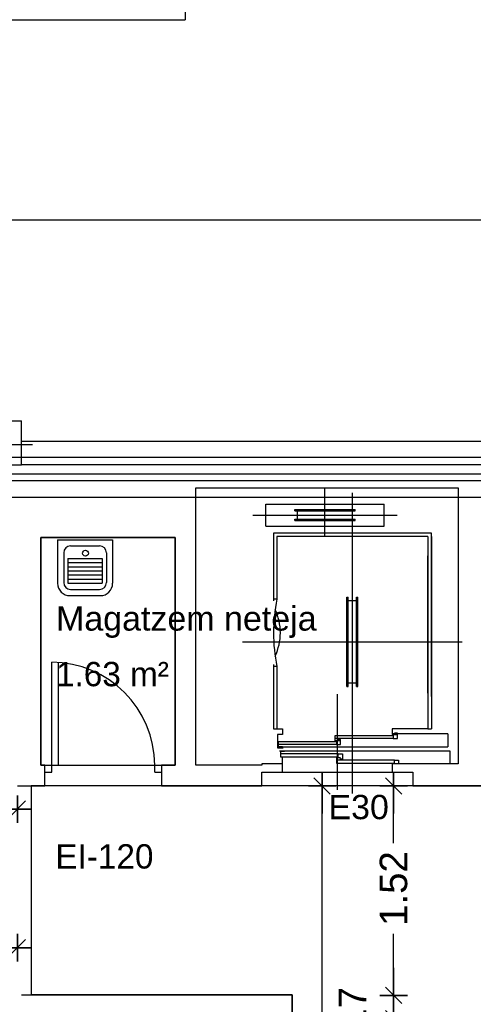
# Model space of a CAD drawing. Header units: metres. Extents: x -1 to 436, y -6 to 57.
# Tile 27 of 33: x 415.79 to 419.1, y 24.3 to 31.47. Entities that reach past the tile are written whole.
import ezdxf

# ---------------------------------------------------------------- set-up
doc = ezdxf.new("R2010")
doc.units = ezdxf.units.M
doc.header["$PDMODE"] = 65
doc.linetypes.add('CONTINUA', pattern=[0])
for name, color, linetype, lineweight in [('PB COTES', 7, 'CONTINUA', 25), ('PB ESCALES 2D', 7, 'CONTINUA', 25), ('PB LOCALS', 7, 'CONTINUA', 25), ('PB MURS++', 7, 'CONTINUA', 25), ('PB TEXT', 7, 'CONTINUA', 25), ('PC MURS ACTUAL', 7, 'CONTINUA', 25)]:
    doc.layers.add(name, color=color, linetype=linetype, lineweight=lineweight)
doc.styles.add('ARIAL', font='arial.ttf')
doc.dimstyles.new('DIMSTYLE_5', dxfattribs={"dimtxt": 0.2, "dimasz": 0.2, "dimexe": 0, "dimexo": 1e-06, "dimgap": 0.1, "dimtad": 0, "dimrnd": 0.01, "dimzin": 4, "dimdsep": 46, "dimtxsty": 'ARIAL', "dimblk1": 'ALL_ML_STRICH', "dimblk2": 'ALL_ML_STRICH', "dimsah": 1, "dimcen": 0, "dimse1": 1, "dimse2": 1, "dimclrd": 2, "dimclre": 2, "dimclrt": 2, "dimadec": 0, "dimazin": 0, "dimtfac": 1, "dimtdec": 0, "dimtix": 1, "dimtmove": 2, "dimatfit": 3, "dimfxl": 0, "dimtzin": 0, "dimlwd": 0, "dimlwe": 35, "dimarcsym": 0})
doc.dimstyles.new('DIMSTYLE_7', dxfattribs={"dimtxt": 0.2, "dimasz": 0.2, "dimexe": 0, "dimexo": 1e-06, "dimgap": 0.1, "dimtad": 2, "dimdec": 0, "dimlfac": 100, "dimrnd": 1, "dimzin": 4, "dimdsep": 46, "dimtxsty": 'ARIAL', "dimblk1": 'ALL_ML_STRICH', "dimblk2": 'ALL_ML_STRICH', "dimsah": 1, "dimcen": 0, "dimse1": 1, "dimse2": 1, "dimclrd": 2, "dimclre": 2, "dimclrt": 2, "dimadec": 0, "dimazin": 0, "dimtfac": 1, "dimtdec": 0, "dimtix": 1, "dimtmove": 2, "dimatfit": 3, "dimfxl": 0, "dimtvp": 1.2, "dimtzin": 0, "dimlwd": 0, "dimlwe": 35, "dimarcsym": 0})

# ---------------------------------------------------------------- blocks, each defined once
blk = doc.blocks.new('ALL_ML_STRICH')
at = {"color": 0, "linetype": 'ByBlock', "lineweight": -2}
for p, q in [((0, -0.5), (0, 0.5)), ((-1, 0), (0.5, 0)), ((-0.3, -0.3), (0.3, 0.3))]:
    blk.add_line(p, q, dxfattribs=at)
blk = doc.blocks.new('*D51')
at = {"layer": 'DEFPOINTS', "color": 2, "linetype": 'CONTINUA', "lineweight": 35, "transparency": 33554687}
for p in [(418.5774, 25.8908), (417.7705, 21.3914), (417.9953, 21.3914)]:
    blk.add_point(p, dxfattribs=at)
at = {"layer": 'PB COTES', "color": 2, "linetype": 'CONTINUA', "lineweight": -2, "transparency": 33554687}
for p, q in [((417.9953, 23.9859), (417.9953, 25.8908)), ((417.9953, 21.3914), (417.9953, 23.3259))]:
    blk.add_line(p, q, dxfattribs=at)
at = {"layer": 'PB COTES', "color": 2, "linetype": 'CONTINUA', "lineweight": 35, "transparency": 33554687, "xscale": 0.2, "yscale": 0.2, "zscale": 0.2}
for p, rotation in [((417.9953, 25.8908), 90), ((417.9953, 21.3914), 270)]:
    blk.add_blockref('ALL_ML_STRICH', p, dxfattribs=dict(at, rotation=rotation))
at = {"layer": 'PB COTES', "color": 2, "linetype": 'CONTINUA', "lineweight": 35, "transparency": 33554687, "insert": (417.9964, 23.6559), "char_height": 0.2, "width": 0.8, "attachment_point": 5, "rotation": 90, "style": 'ARIAL'}
blk.add_mtext('\\A1;{\\A1;{4.50\\H0.132000;\\S^ ;}}', dxfattribs=at)
blk = doc.blocks.new('*D57')
at = {"layer": 'DEFPOINTS', "color": 2, "linetype": 'CONTINUA', "lineweight": 35, "transparency": 33554687}
for p in [(415.7769, 26.702), (414.6569, 25.9396), (414.6569, 25.7212)]:
    blk.add_point(p, dxfattribs=at)
at = {"layer": 'PB COTES', "color": 2, "linetype": 'CONTINUA', "lineweight": -2, "transparency": 33554687}
for p, q in [((414.6569, 25.7212), (414.9024, 25.7212)), ((415.5624, 25.7212), (415.7769, 25.7212))]:
    blk.add_line(p, q, dxfattribs=at)
at = {"layer": 'PB COTES', "color": 2, "linetype": 'CONTINUA', "lineweight": 35, "transparency": 33554687, "xscale": 0.2, "yscale": 0.2, "zscale": 0.2, "rotation": 180}
blk.add_blockref('ALL_ML_STRICH', (414.6569, 25.7212), dxfattribs=at)
at = {"layer": 'PB COTES', "color": 2, "linetype": 'CONTINUA', "lineweight": 35, "transparency": 33554687, "xscale": 0.2, "yscale": 0.2, "zscale": 0.2}
blk.add_blockref('ALL_ML_STRICH', (415.7769, 25.7212), dxfattribs=at)
at = {"layer": 'PB COTES', "color": 2, "linetype": 'CONTINUA', "lineweight": 35, "transparency": 33554687, "insert": (415.2324, 25.7212), "char_height": 0.2, "width": 0.8, "attachment_point": 5, "style": 'ARIAL'}
blk.add_mtext('\\A1;{\\A1;{1.12\\H0.132000;\\S^ ;}}', dxfattribs=at)
blk = doc.blocks.new('*D68')
at = {"layer": 'DEFPOINTS', "color": 2, "linetype": 'CONTINUA', "lineweight": 35, "transparency": 33554687}
for p in [(416.6271, 25.9396), (414.8295, 24.3712), (414.9277, 24.3712)]:
    blk.add_point(p, dxfattribs=at)
at = {"layer": 'PB COTES', "color": 2, "linetype": 'CONTINUA', "lineweight": -2, "transparency": 33554687}
for p, q in [((414.8295, 25.4998), (414.8295, 25.9396)), ((414.8295, 24.3712), (414.8295, 24.8398))]:
    blk.add_line(p, q, dxfattribs=at)
at = {"layer": 'PB COTES', "color": 2, "linetype": 'CONTINUA', "lineweight": 35, "transparency": 33554687, "xscale": 0.2, "yscale": 0.2, "zscale": 0.2}
for p, rotation in [((414.8295, 25.9396), 90), ((414.8295, 24.3712), 270)]:
    blk.add_blockref('ALL_ML_STRICH', p, dxfattribs=dict(at, rotation=rotation))
at = {"layer": 'PB COTES', "color": 2, "linetype": 'CONTINUA', "lineweight": 35, "transparency": 33554687, "insert": (414.8306, 25.1698), "char_height": 0.2, "width": 0.8, "attachment_point": 5, "rotation": 90, "style": 'ARIAL'}
blk.add_mtext('\\A1;{\\A1;{1.57\\H0.132000;\\S^ ;}}', dxfattribs=at)
blk = doc.blocks.new('*D69')
at = {"layer": 'DEFPOINTS', "color": 2, "linetype": 'CONTINUA', "lineweight": 35, "transparency": 33554687}
for p in [(416.6771, 26.9396), (414.8295, 25.9396), (416.6271, 25.9396)]:
    blk.add_point(p, dxfattribs=at)
at = {"layer": 'PB COTES', "color": 2, "linetype": 'CONTINUA', "lineweight": -2, "transparency": 33554687}
for p, q in [((414.8295, 26.7844), (414.8295, 26.9396)), ((414.8295, 25.9396), (414.8295, 26.1244))]:
    blk.add_line(p, q, dxfattribs=at)
at = {"layer": 'PB COTES', "color": 2, "linetype": 'CONTINUA', "lineweight": 35, "transparency": 33554687, "xscale": 0.2, "yscale": 0.2, "zscale": 0.2}
for p, rotation in [((414.8295, 26.9396), 90), ((414.8295, 25.9396), 270)]:
    blk.add_blockref('ALL_ML_STRICH', p, dxfattribs=dict(at, rotation=rotation))
at = {"layer": 'PB COTES', "color": 2, "linetype": 'CONTINUA', "lineweight": 35, "transparency": 33554687, "insert": (414.8306, 26.4544), "char_height": 0.2, "width": 0.8, "attachment_point": 5, "rotation": 90, "style": 'ARIAL'}
blk.add_mtext('\\A1;{\\A1;{1.00\\H0.132000;\\S^ ;}}', dxfattribs=at)
blk = doc.blocks.new('*D70')
at = {"layer": 'DEFPOINTS', "color": 2, "linetype": 'CONTINUA', "lineweight": 35, "transparency": 33554687}
for p in [(414.8902, 28.0801), (414.8295, 26.9396), (416.6771, 26.9396)]:
    blk.add_point(p, dxfattribs=at)
at = {"layer": 'PB COTES', "color": 2, "linetype": 'CONTINUA', "lineweight": -2, "transparency": 33554687}
for p, q in [((414.8295, 27.8547), (414.8295, 28.0801)), ((414.8295, 26.9396), (414.8295, 27.1947))]:
    blk.add_line(p, q, dxfattribs=at)
at = {"layer": 'PB COTES', "color": 2, "linetype": 'CONTINUA', "lineweight": 35, "transparency": 33554687, "xscale": 0.2, "yscale": 0.2, "zscale": 0.2}
for p, rotation in [((414.8295, 28.0801), 90), ((414.8295, 26.9396), 270)]:
    blk.add_blockref('ALL_ML_STRICH', p, dxfattribs=dict(at, rotation=rotation))
at = {"layer": 'PB COTES', "color": 2, "linetype": 'CONTINUA', "lineweight": 35, "transparency": 33554687, "insert": (414.8297, 27.5247), "char_height": 0.2, "width": 0.8, "attachment_point": 5, "rotation": 90, "style": 'ARIAL'}
blk.add_mtext('\\A1;{\\A1;{1.14\\H0.132000;\\S^ ;}}', dxfattribs=at)
blk = doc.blocks.new('*D71')
at = {"layer": 'DEFPOINTS', "color": 2, "linetype": 'CONTINUA', "lineweight": 35, "transparency": 33554687}
for p in [(415.7764, 25.4008), (412.127, 24.7131), (412.127, 24.6998)]:
    blk.add_point(p, dxfattribs=at)
at = {"layer": 'PB COTES', "color": 2, "linetype": 'CONTINUA', "lineweight": -2, "transparency": 33554687}
for p, q in [((412.127, 24.7131), (413.6354, 24.7131)), ((414.2954, 24.7131), (415.7764, 24.7131))]:
    blk.add_line(p, q, dxfattribs=at)
at = {"layer": 'PB COTES', "color": 2, "linetype": 'CONTINUA', "lineweight": 35, "transparency": 33554687, "xscale": 0.2, "yscale": 0.2, "zscale": 0.2, "rotation": 180}
blk.add_blockref('ALL_ML_STRICH', (412.127, 24.7131), dxfattribs=at)
at = {"layer": 'PB COTES', "color": 2, "linetype": 'CONTINUA', "lineweight": 35, "transparency": 33554687, "xscale": 0.2, "yscale": 0.2, "zscale": 0.2}
blk.add_blockref('ALL_ML_STRICH', (415.7764, 24.7131), dxfattribs=at)
at = {"layer": 'PB COTES', "color": 2, "linetype": 'CONTINUA', "lineweight": 35, "transparency": 33554687, "insert": (413.9654, 24.712), "char_height": 0.2, "width": 0.8, "attachment_point": 5, "style": 'ARIAL'}
blk.add_mtext('\\A1;{\\A1;{3.65\\H0.132000;\\S^ ;}}', dxfattribs=at)
blk = doc.blocks.new('*D154')
at = {"layer": 'DEFPOINTS', "color": 2, "linetype": 'CONTINUA', "lineweight": 35, "transparency": 33554687}
for p in [(417.7771, 24.3658), (417.777, 24.1958), (418.5164, 24.1958)]:
    blk.add_point(p, dxfattribs=at)
at = {"layer": 'PB COTES', "color": 2, "linetype": 'CONTINUA', "lineweight": -2, "transparency": 33554687}
blk.add_line((418.5164, 24.1958), (418.5164, 24.3658), dxfattribs=at)
at = {"layer": 'PB COTES', "color": 2, "linetype": 'CONTINUA', "lineweight": 35, "transparency": 33554687, "xscale": 0.2, "yscale": 0.2, "zscale": 0.2}
for p, rotation in [((418.5164, 24.3658), 90), ((418.5164, 24.1958), 270)]:
    blk.add_blockref('ALL_ML_STRICH', p, dxfattribs=dict(at, rotation=rotation))
at = {"layer": 'PB COTES', "color": 2, "linetype": 'CONTINUA', "lineweight": 35, "transparency": 33554687, "insert": (418.2164, 24.2717), "char_height": 0.2, "width": 0.4, "attachment_point": 5, "rotation": 90, "style": 'ARIAL'}
blk.add_mtext('\\A1;{17}', dxfattribs=at)
blk = doc.blocks.new('*D155')
at = {"layer": 'DEFPOINTS', "color": 2, "linetype": 'CONTINUA', "lineweight": 35, "transparency": 33554687}
for p in [(419.0564, 25.8908), (417.7771, 24.3658), (418.5164, 24.3658)]:
    blk.add_point(p, dxfattribs=at)
at = {"layer": 'PB COTES', "color": 2, "linetype": 'CONTINUA', "lineweight": -2, "transparency": 33554687}
for p, q in [((418.5164, 25.4738), (418.5164, 25.8908)), ((418.5164, 24.3658), (418.5164, 24.8138))]:
    blk.add_line(p, q, dxfattribs=at)
at = {"layer": 'PB COTES', "color": 2, "linetype": 'CONTINUA', "lineweight": 35, "transparency": 33554687, "xscale": 0.2, "yscale": 0.2, "zscale": 0.2}
for p, rotation in [((418.5164, 25.8908), 90), ((418.5164, 24.3658), 270)]:
    blk.add_blockref('ALL_ML_STRICH', p, dxfattribs=dict(at, rotation=rotation))
at = {"layer": 'PB COTES', "color": 2, "linetype": 'CONTINUA', "lineweight": 35, "transparency": 33554687, "insert": (418.5164, 25.1438), "char_height": 0.2, "width": 0.8, "attachment_point": 5, "rotation": 90, "style": 'ARIAL'}
blk.add_mtext('\\A1;{\\A1;{1.52\\H0.132000;\\S^ ;}}', dxfattribs=at)

msp = doc.modelspace()

# ---------------------------------------------------------------- linework, layer by layer
at = {"layer": 'PB ESCALES 2D', "color": 7, "linetype": 'CONTINUA', "lineweight": 25, "transparency": 33554687}
for p, q in [((418.01645, 27.71278), (418.01645, 28.06078)), ((418.21645, 25.83478), (418.21645, 28.02578)), ((417.58645, 27.78278), (417.58645, 27.94278)), ((417.58645, 27.94278), (418.44645, 27.94278)), ((417.79645, 27.90278), (418.23645, 27.90278)), ((417.79645, 27.89278), (417.79645, 27.90278)), ((417.79645, 27.89278), (418.23645, 27.89278)), ((417.81645, 27.83278), (417.81645, 27.89278)), ((418.21645, 27.83278), (418.21645, 27.89278)), ((418.23645, 27.89278), (418.23645, 27.90278)), ((418.44645, 27.78278), (418.44645, 27.94278)), ((417.49145, 27.86278), (418.54145, 27.86278)), ((417.79645, 27.82278), (417.79645, 27.83278)), ((417.79645, 27.83278), (418.23645, 27.83278)), ((417.79645, 27.82278), (418.23645, 27.82278)), ((418.23645, 27.82278), (418.23645, 27.83278)), ((417.58645, 27.78278), (418.44645, 27.78278)), ((418.79145, 27.73078), (417.64145, 27.73078)), ((417.64145, 27.73078), (417.64145, 27.23878)), ((418.76645, 27.70578), (417.66645, 27.70578)), ((417.66645, 27.70578), (417.66645, 27.25078)), ((418.76645, 27.70578), (418.76645, 26.30578)), ((418.79145, 26.54078), (418.79145, 27.73078)), ((418.79145, 27.70578), (418.79145, 26.30578)), ((418.76645, 26.56578), (418.76645, 27.56578)), ((417.66645, 27.25078), (417.64145, 27.25078)), ((418.17645, 27.26578), (418.18645, 27.26578)), ((418.17645, 26.61578), (418.17645, 27.26578)), ((418.18645, 26.61578), (418.18645, 27.26578)), ((418.24645, 27.26578), (418.25645, 27.26578)), ((418.24645, 26.61578), (418.24645, 27.26578)), ((418.25645, 26.61578), (418.25645, 27.26578)), ((418.18645, 27.24078), (418.24645, 27.24078)), ((417.41645, 26.94078), (419.01645, 26.94078)), ((417.64145, 26.77478), (417.64145, 26.30578)), ((417.66645, 26.76078), (417.64145, 26.76078)), ((417.66645, 26.76078), (417.66645, 26.30578)), ((418.17645, 26.61578), (418.18645, 26.61578)), ((418.18645, 26.64078), (418.24645, 26.64078)), ((418.24645, 26.61578), (418.25645, 26.61578)), ((418.10645, 25.86178), (418.10645, 26.55978)), ((417.64145, 26.30578), (417.70645, 26.30578)), ((418.91145, 26.26978), (418.50645, 26.26978)), ((418.76645, 26.30578), (418.79145, 26.30578)), ((418.91145, 26.26978), (418.91145, 26.17578)), ((417.67145, 26.17578), (418.91145, 26.17578)), ((418.09945, 26.19178), (417.67745, 26.19178)), ((418.51345, 26.23678), (418.09145, 26.23678)), ((418.11345, 26.12378), (417.69145, 26.12378)), ((417.70645, 26.05078), (417.70645, 26.10178)), ((418.52145, 26.07878), (418.09945, 26.07878)), ((417.70645, 25.99078), (418.50645, 25.99078))]:
    msp.add_line(p, q, dxfattribs=at)
at = {"layer": 'PB ESCALES 2D', "color": 7, "lineweight": 25, "transparency": 33554687}
for p, q in [((416.06946, 27.68296), (416.47013, 27.68296)), ((416.06946, 27.68296), (416.06946, 27.3663)), ((416.47013, 27.68296), (416.47013, 27.3663)), ((416.16462, 27.63789), (416.37497, 27.63789)), ((416.11454, 27.5878), (416.11454, 27.3713)), ((416.14332, 27.54736), (416.14332, 27.36705)), ((416.14332, 27.54736), (416.39375, 27.54736)), ((416.39375, 27.54736), (416.39375, 27.36705)), ((416.42506, 27.5878), (416.42506, 27.3713)), ((416.14332, 27.51731), (416.39375, 27.51731)), ((416.14332, 27.48725), (416.39375, 27.48725)), ((416.14332, 27.4572), (416.39375, 27.4572)), ((416.14332, 27.42715), (416.39375, 27.42715)), ((416.14332, 27.3971), (416.39375, 27.3971)), ((416.14332, 27.36705), (416.39375, 27.36705)), ((416.16462, 27.32122), (416.37497, 27.32122)), ((416.15961, 27.27614), (416.37998, 27.27614))]:
    msp.add_line(p, q, dxfattribs=at)
at = {"layer": 'PB ESCALES 2D', "color": 7, "linetype": 'CONTINUA', "lineweight": 25, "transparency": 33554687}
for points in [[(417.66645, 26.30578), (417.70645, 26.30578), (417.70645, 26.26478), (417.67145, 26.26478), (417.67145, 26.16878), (417.71145, 26.16878)], [(418.12145, 26.21978), (418.09145, 26.21978), (418.09145, 26.25878), (418.51345, 26.25878), (418.51345, 26.23678), (418.54345, 26.23678), (418.54345, 26.27378), (418.52345, 26.27378)], [(418.76645, 26.30578), (418.50645, 26.30578), (418.50645, 26.26478), (418.53645, 26.26478)], [(417.70745, 26.17478), (417.67745, 26.17478), (417.67745, 26.21378), (418.09945, 26.21378), (418.09945, 26.19178), (418.12945, 26.19178), (418.12945, 26.22878), (418.10945, 26.22878)], [(417.68445, 26.14578), (418.92445, 26.14578), (418.92445, 26.05078)], [(417.72145, 26.14078), (417.69145, 26.14078), (417.69145, 26.10178), (418.11345, 26.10178), (418.11345, 26.12378), (418.14345, 26.12378), (418.14345, 26.08678), (418.12345, 26.08678)], [(418.12945, 26.09578), (418.09945, 26.09578), (418.09945, 26.05678), (418.52145, 26.05678), (418.52145, 26.07878), (418.55145, 26.07878), (418.55145, 26.05078)]]:
    msp.add_lwpolyline(points, dxfattribs=at)
at = {"layer": 'PB ESCALES 2D', "color": 7, "lineweight": 25, "transparency": 33554687}
msp.add_circle((416.27245, 27.5851), 0.02128, dxfattribs=at)
for centre, radius, start, end in [((416.16462, 27.5878), 0.05008, 90, 180), ((416.37497, 27.5878), 0.05008, 0, 90), ((416.15961, 27.3663), 0.09015, 180, 270), ((416.16462, 27.3713), 0.05008, 180, 270), ((416.37497, 27.3713), 0.05008, 270, 0), ((416.37998, 27.3663), 0.09015, 270, 0)]:
    msp.add_arc(centre, radius, start, end, dxfattribs=at)
at = {"layer": 'PB ESCALES 2D', "color": 7, "linetype": 'CONTINUA', "lineweight": 25, "transparency": 33554687}
for centre, radius, start, end in [((418.85445, 27.00578), 1.213, 168.347316, 191.652684), ((417.29246, 27.00578), 0.39899, 334.781507, 25.218493)]:
    msp.add_arc(centre, radius, start, end, dxfattribs=at)
at = {"layer": 'PB LOCALS', "color": 7, "linetype": 'CONTINUA', "lineweight": 25, "transparency": 33554687}
for p, q in [((415.94645, 27.70078), (415.94645, 26.04078)), ((416.92645, 27.70078), (415.94645, 27.70078)), ((416.92645, 26.04078), (416.92645, 27.70078)), ((415.94645, 26.04078), (416.92645, 26.04078)), ((421.13645, 25.89078), (415.87645, 25.89078)), ((415.87645, 25.89078), (415.87645, 24.37115)), ((415.87645, 24.37115), (417.77546, 24.37115)), ((417.77546, 24.37115), (417.77546, 24.20115))]:
    msp.add_line(p, q, dxfattribs=at)
at = {"layer": 'PB MURS++', "color": 7, "linetype": 'CONTINUA', "lineweight": 25, "transparency": 33554687}
for p, q in [((416.99827, 31.61979), (416.99827, 31.46979)), ((410.08645, 31.46979), (416.99827, 31.46979)), ((423.06055, 30.00979), (410.08645, 30.00979)), ((415.14645, 28.54979), (415.80645, 28.54979)), ((415.80645, 28.22979), (415.80645, 28.54979)), ((415.80645, 28.40078), (421.19645, 28.40078)), ((415.07556, 28.37632), (415.88562, 28.37632)), ((415.14645, 28.22979), (415.80645, 28.22979)), ((421.19645, 28.22979), (415.80645, 28.22979)), ((417.07645, 26.04078), (417.07645, 28.06078)), ((417.07645, 28.06078), (418.98645, 28.06078)), ((418.01645, 27.71278), (418.01645, 28.06078)), ((418.98645, 28.06078), (418.98645, 26.05078)), ((418.21645, 25.83478), (418.21645, 28.02578)), ((417.58645, 27.78278), (417.58645, 27.94278)), ((417.58645, 27.94278), (418.44645, 27.94278)), ((417.79645, 27.90278), (418.23645, 27.90278)), ((417.79645, 27.89278), (417.79645, 27.90278)), ((417.79645, 27.89278), (418.23645, 27.89278)), ((417.81645, 27.83278), (417.81645, 27.89278)), ((418.21645, 27.83278), (418.21645, 27.89278)), ((418.23645, 27.89278), (418.23645, 27.90278)), ((418.44645, 27.78278), (418.44645, 27.94278)), ((417.49145, 27.86278), (418.54145, 27.86278)), ((417.79645, 27.82278), (417.79645, 27.83278)), ((417.79645, 27.83278), (418.23645, 27.83278)), ((417.79645, 27.82278), (418.23645, 27.82278)), ((418.23645, 27.82278), (418.23645, 27.83278)), ((417.58645, 27.78278), (418.44645, 27.78278)), ((415.94645, 26.04078), (415.94645, 27.70078)), ((415.94645, 27.70078), (416.92645, 27.70078)), ((416.92645, 27.70078), (416.92645, 26.04078)), ((418.79145, 27.73078), (417.64145, 27.73078)), ((417.64145, 27.73078), (417.64145, 27.23878)), ((418.76645, 27.70578), (417.66645, 27.70578)), ((417.66645, 27.70578), (417.66645, 27.25078)), ((418.76645, 27.70578), (418.76645, 26.30578)), ((418.79145, 26.54078), (418.79145, 27.73078)), ((418.79145, 27.70578), (418.79145, 26.30578)), ((418.76645, 26.56578), (418.76645, 27.56578)), ((417.66645, 27.25078), (417.64145, 27.25078)), ((418.17645, 27.26578), (418.18645, 27.26578)), ((418.17645, 26.61578), (418.17645, 27.26578)), ((418.18645, 26.61578), (418.18645, 27.26578)), ((418.24645, 27.26578), (418.25645, 27.26578)), ((418.24645, 26.61578), (418.24645, 27.26578)), ((418.25645, 26.61578), (418.25645, 27.26578)), ((418.18645, 27.24078), (418.24645, 27.24078)), ((417.41645, 26.94078), (419.01645, 26.94078)), ((416.02645, 25.99078), (416.02645, 26.79078)), ((416.07645, 26.04078), (416.07645, 26.78911)), ((417.64145, 26.77478), (417.64145, 26.30578)), ((417.66645, 26.76078), (417.64145, 26.76078)), ((417.66645, 26.76078), (417.66645, 26.30578)), ((418.17645, 26.61578), (418.18645, 26.61578)), ((418.18645, 26.64078), (418.24645, 26.64078)), ((418.24645, 26.61578), (418.25645, 26.61578)), ((418.10645, 25.86178), (418.10645, 26.55978)), ((417.64145, 26.30578), (417.70645, 26.30578)), ((418.91145, 26.26978), (418.50645, 26.26978)), ((418.76645, 26.30578), (418.79145, 26.30578)), ((418.91145, 26.26978), (418.91145, 26.17578)), ((417.67145, 26.17578), (418.91145, 26.17578)), ((418.09945, 26.19178), (417.67745, 26.19178)), ((418.51345, 26.23678), (418.09145, 26.23678)), ((418.11345, 26.12378), (417.69145, 26.12378)), ((417.70645, 26.05078), (417.70645, 26.10178)), ((415.97645, 26.04078), (415.94645, 26.04078)), ((415.97645, 25.89078), (415.97645, 26.04078)), ((415.97645, 26.04078), (416.07645, 26.04078)), ((416.77645, 26.04078), (416.82645, 26.04078)), ((416.77645, 25.99078), (416.77645, 26.04078)), ((416.82645, 26.04078), (416.82645, 25.89078)), ((416.92645, 26.04078), (416.82645, 26.04078)), ((417.55645, 26.04078), (417.07645, 26.04078)), ((417.70645, 26.05078), (417.55645, 26.05078)), ((417.55645, 26.05078), (417.55645, 26.04078)), ((417.70645, 25.99078), (417.70645, 26.05078)), ((418.52145, 26.07878), (418.09945, 26.07878)), ((418.98645, 26.05078), (418.50645, 26.05078)), ((418.50645, 26.05078), (418.50645, 25.99078)), ((415.97645, 25.99078), (416.02645, 25.99078)), ((416.77645, 25.99078), (416.82645, 25.99078)), ((417.55645, 25.89078), (417.55645, 25.99078)), ((417.55645, 25.99078), (417.70645, 25.99078)), ((417.70645, 25.99078), (418.50645, 25.99078)), ((418.50645, 25.99078), (418.65645, 25.99078)), ((418.65645, 25.99078), (418.65645, 25.89078)), ((415.77645, 25.89078), (415.97645, 25.89078)), ((416.82645, 25.89078), (417.55645, 25.89078)), ((418.65645, 25.89078), (419.45645, 25.89078)), ((415.80645, 24.37078), (417.77645, 24.37078)), ((417.77645, 24.37078), (417.77645, 24.20078))]:
    msp.add_line(p, q, dxfattribs=at)
at = {"layer": 'PB MURS++', "color": 180, "transparency": 33554687}
for p, q in [((416.06946, 27.68296), (416.47013, 27.68296)), ((416.06946, 27.68296), (416.06946, 27.3663)), ((416.47013, 27.68296), (416.47013, 27.3663)), ((416.16462, 27.63789), (416.37497, 27.63789)), ((416.11454, 27.5878), (416.11454, 27.3713)), ((416.14332, 27.54736), (416.14332, 27.36705)), ((416.14332, 27.54736), (416.39375, 27.54736)), ((416.39375, 27.54736), (416.39375, 27.36705)), ((416.42506, 27.5878), (416.42506, 27.3713)), ((416.14332, 27.51731), (416.39375, 27.51731)), ((416.14332, 27.48725), (416.39375, 27.48725)), ((416.14332, 27.4572), (416.39375, 27.4572)), ((416.14332, 27.42715), (416.39375, 27.42715)), ((416.14332, 27.3971), (416.39375, 27.3971)), ((416.14332, 27.36705), (416.39375, 27.36705)), ((416.16462, 27.32122), (416.37497, 27.32122)), ((416.15961, 27.27614), (416.37998, 27.27614))]:
    msp.add_line(p, q, dxfattribs=at)
at = {"layer": 'PB MURS++', "color": 7, "linetype": 'CONTINUA', "lineweight": 25, "transparency": 33554687}
for points in [[(417.66645, 26.30578), (417.70645, 26.30578), (417.70645, 26.26478), (417.67145, 26.26478), (417.67145, 26.16878), (417.71145, 26.16878)], [(418.12145, 26.21978), (418.09145, 26.21978), (418.09145, 26.25878), (418.51345, 26.25878), (418.51345, 26.23678), (418.54345, 26.23678), (418.54345, 26.27378), (418.52345, 26.27378)], [(418.76645, 26.30578), (418.50645, 26.30578), (418.50645, 26.26478), (418.53645, 26.26478)], [(417.70745, 26.17478), (417.67745, 26.17478), (417.67745, 26.21378), (418.09945, 26.21378), (418.09945, 26.19178), (418.12945, 26.19178), (418.12945, 26.22878), (418.10945, 26.22878)], [(417.68445, 26.14578), (418.92445, 26.14578), (418.92445, 26.05078)], [(417.72145, 26.14078), (417.69145, 26.14078), (417.69145, 26.10178), (418.11345, 26.10178), (418.11345, 26.12378), (418.14345, 26.12378), (418.14345, 26.08678), (418.12345, 26.08678)], [(418.12945, 26.09578), (418.09945, 26.09578), (418.09945, 26.05678), (418.52145, 26.05678), (418.52145, 26.07878), (418.55145, 26.07878), (418.55145, 26.05078)]]:
    msp.add_lwpolyline(points, dxfattribs=at)
at = {"layer": 'PB MURS++', "color": 180, "transparency": 33554687}
msp.add_circle((416.27245, 27.5851), 0.02128, dxfattribs=at)
for centre, radius, start, end in [((416.16462, 27.5878), 0.05008, 90, 180), ((416.37497, 27.5878), 0.05008, 0, 90), ((416.15961, 27.3663), 0.09015, 180, 270), ((416.16462, 27.3713), 0.05008, 180, 270), ((416.37497, 27.3713), 0.05008, 270, 0), ((416.37998, 27.3663), 0.09015, 270, 0)]:
    msp.add_arc(centre, radius, start, end, dxfattribs=at)
at = {"layer": 'PB MURS++', "color": 7, "linetype": 'CONTINUA', "lineweight": 25, "transparency": 33554687}
for centre, radius, start, end in [((418.85445, 27.00578), 1.213, 168.347316, 191.652684), ((417.29246, 27.00578), 0.39899, 334.781507, 25.218493), ((416.02645, 26.04078), 0.75, 0, 90)]:
    msp.add_arc(centre, radius, start, end, dxfattribs=at)
at = {"layer": 'PC MURS ACTUAL', "color": 180, "linetype": 'CONTINUA', "transparency": 33554687}
for p, q in [((405.5978, 28.28359), (421.50779, 28.28359)), ((409.01779, 27.99359), (421.21779, 27.99359))]:
    msp.add_line(p, q, dxfattribs=at)
at = {"layer": 'PC MURS ACTUAL', "linetype": 'CONTINUA', "transparency": 33554687}
for p, q in [((409.0178, 28.16359), (421.38779, 28.16359)), ((409.0178, 28.11359), (421.33779, 28.11359))]:
    msp.add_line(p, q, dxfattribs=at)

# ---------------------------------------------------------------- texts
at = {"layer": 'PB LOCALS', "color": 7, "linetype": 'CONTINUA', "lineweight": 25, "transparency": 33554687, "char_height": 0.1770789, "attachment_point": 7, "style": 'ARIAL'}
for s, insert, width in [('\\W1.00;Magatzem neteja', (416.05794, 26.96833), 1.9953809), ('\\W0.98;1.63 m²', (416.05794, 26.61417), 0.9282441)]:
    msp.add_mtext(s, dxfattribs=dict(at, insert=insert, width=width))
at = {"layer": 'PB TEXT', "color": 7, "linetype": 'CONTINUA', "lineweight": 25, "transparency": 33554687, "attachment_point": 7, "style": 'ARIAL'}
for s, insert, char_height, width in [('\\W1.00;E30', (418.04167, 25.6461), 0.177079, 0.5312125), ('\\W0.98;EI-120', (416.0534, 25.2868), 0.1770789, 0.8189075)]:
    msp.add_mtext(s, dxfattribs=dict(at, insert=insert, char_height=char_height, width=width))

# ---------------------------------------------------------------- dimensions: what is measured, and where the dimension line sits
at = {"layer": 'PB COTES', "color": 2, "linetype": 'CONTINUA', "lineweight": 35, "transparency": 33554687}
for base, p1, p2, dimstyle, picture, middle in [((414.8295, 28.08009), (416.67708, 26.93959), (414.89022, 28.08009), 'DIMSTYLE_5', '*D70', (414.8297, 27.5247)), ((414.8295, 26.93959), (416.62708, 25.93959), (416.67708, 26.93959), 'DIMSTYLE_5', '*D69', (414.83055, 26.45438)), ((414.8295, 25.93959), (414.9277, 24.37115), (416.62708, 25.93959), 'DIMSTYLE_5', '*D68', (414.83055, 25.16982)), ((417.99533, 25.89078), (417.77046, 21.39135), (418.57735, 25.89078), 'DIMSTYLE_5', '*D51', (417.99638, 23.65586)), ((418.516379, 25.890783), (417.777102, 24.365784), (419.056449, 25.890783), 'DIMSTYLE_5', '*D155', (418.516379, 25.143754)), ((418.51638, 24.36578), (417.77698, 24.19578), (417.7771, 24.36578), 'DIMSTYLE_7', '*D154', (418.21638, 24.27174))]:
    dim = msp.add_linear_dim(base=base, p1=p1, p2=p2, angle=90, dimstyle=dimstyle, override={"dimpost": '<>', "dimclrd": 2, "dimclre": 2, "dimclrt": 2, "dimlwd": 0, "dimlwe": 35}, dxfattribs=at)
    dim.commit()
    dim.dimension.update_dxf_attribs({"geometry": picture, "text_midpoint": middle, "dimtype": 160})
for base, p1, p2, picture, middle in [((415.77693, 25.72125), (414.65693, 25.93959), (415.77693, 26.70202), '*D57', (415.2324, 25.72125)), ((415.77645, 24.71311), (412.12701, 24.69979), (415.77645, 25.40078), '*D71', (413.96542, 24.71202))]:
    dim = msp.add_linear_dim(base=base, p1=p1, p2=p2, dimstyle='DIMSTYLE_5', override={"dimpost": '<>', "dimclrd": 2, "dimclre": 2, "dimclrt": 2, "dimlwd": 0, "dimlwe": 35}, dxfattribs=at)
    dim.commit()
    dim.dimension.update_dxf_attribs({"geometry": picture, "text_midpoint": middle, "dimtype": 160})

doc.saveas('drawing.dxf')
